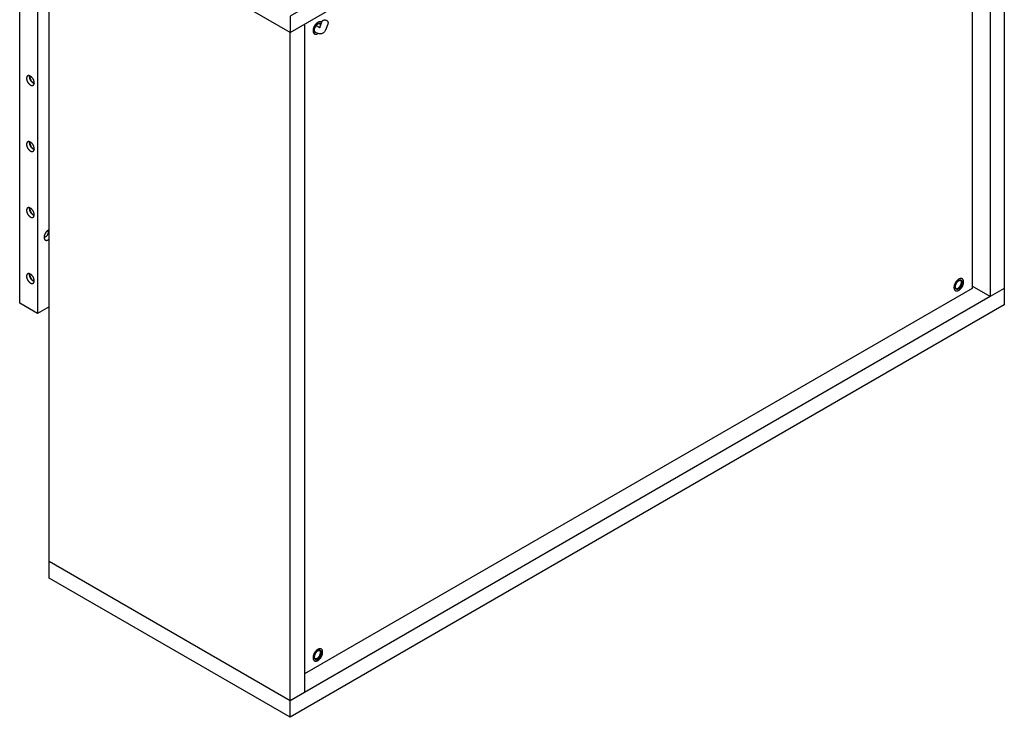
# Model space of a CAD drawing. Header units: millimetres. Extents: x -2103 to 2103, y -1092 to 1092.
# Tile 1 of 7: x -2103 to -1323, y -1085 to -533. Entities that reach past the tile are written whole.
import ezdxf

# ---------------------------------------------------------------- set-up
doc = ezdxf.new("R2010")
doc.units = ezdxf.units.MM
doc.layers.add('Défaut', color=7, linetype='Continuous', true_color=0x000000)

msp = doc.modelspace()

# ---------------------------------------------------------------- linework, layer by layer
at = {"layer": 'Défaut', "lineweight": -3}
for points in [[(-2079.99, -760.07), (-2089.19, -765.37), (-2103.33, -757.21), (-2103.33, 754.94), (-2089.19, 746.78), (-2089.19, -765.37)], [(-1496.64, -103.19), (-1323.39, -203.22), (-1323.39, -216.28), (-1323.39, -745.37), (-1323.39, -758.43), (-1889.08, -1085.03), (-1889.08, -1071.97), (-1889.08, -542.88), (-2079.99, -432.65)], [(-1323.39, -203.22), (-1889.08, -529.82), (-1889.08, -542.88), (-1323.39, -216.28)], [(-1334.7, -222.81), (-1334.7, -751.9), (-1348.84, -743.74)], [(-1348.85, -230.98), (-1348.85, -745.37), (-1877.76, -1050.74)], [(-1889.08, -1085.03), (-2079.99, -974.81), (-2079.99, -961.74), (-2079.99, -432.65), (-2079.99, -419.59), (-1906.75, -319.57)], [(-1357.33, -740.47), (-1356.69, -740.84), (-1356.63, -740.88)], [(-1323.39, -745.37), (-1334.7, -751.9), (-1877.76, -1065.44), (-1889.08, -1071.97), (-2079.99, -961.74)], [(-1361.5, -745.94), (-1361.52, -745.94), (-1361.72, -745.82)], [(-1864.98, -1033.63), (-1865.03, -1033.59)], [(-1864.33, -1034), (-1864.39, -1033.97), (-1864.97, -1033.63)]]:
    msp.add_lwpolyline(points, dxfattribs=at)
for points, degree in [([(-1877.76, -536.35), (-1877.76, -800.89), (-1877.76, -1065.44)], 2), ([(-1868.4, -536.98), (-1868.04, -537.36), (-1867.67, -537.66), (-1867.35, -537.85)], 3), ([(-1867.35, -537.85), (-1866.72, -538.22), (-1866.08, -538.59)], 2), ([(-1865.28, -535.68), (-1865.77, -535.43), (-1866.43, -535.5), (-1867.14, -535.92)], 3), ([(-1865.67, -538.94), (-1864.73, -536.49), (-1863.79, -534.04)], 2), ([(-1865, -537.19), (-1865.02, -537.18), (-1865.03, -537.16)], 2), ([(-1859.12, -535.84), (-1860.06, -538.28), (-1861.01, -540.73)], 2), ([(-1869.39, -542.45), (-1869.47, -542.4), (-1869.56, -542.35)], 2), ([(-1866.08, -538.59), (-1865.87, -538.7), (-1865.72, -538.76), (-1865.62, -538.8)], 3), ([(-1865.69, -538.99), (-1865.7, -538.99), (-1865.69, -538.98), (-1865.67, -538.94)], 3), ([(-1865.58, -538.88), (-1865.65, -538.93), (-1865.69, -538.99), (-1865.69, -538.99)], 3), ([(-2094.67, -577.44), (-2094.99, -577.62), (-2095.3, -577.8)], 2), ([(-2094.67, -629.69), (-2094.99, -629.88), (-2095.3, -630.06)], 2), ([(-2094.67, -681.95), (-2094.99, -682.13), (-2095.3, -682.32)], 2), ([(-2081.12, -699.87), (-2081.23, -699.81), (-2081.33, -699.75)], 2), ([(-2083.93, -704.26), (-2083.83, -704.32), (-2083.72, -704.37)], 2), ([(-2094.67, -734.21), (-2094.99, -734.39), (-2095.3, -734.57)], 2), ([(-1357.58, -738.99), (-1358.06, -738.74), (-1358.72, -738.81), (-1359.44, -739.22)], 3), ([(-1362.3, -744.14), (-1362.29, -744.14), (-1362.28, -744.14)], 2), ([(-1361.78, -745.73), (-1361.77, -745.73), (-1361.77, -745.73), (-1361.76, -745.73)], 3), ([(-1870, -1037.26), (-1869.99, -1037.26), (-1869.99, -1037.27)], 2), ([(-1865.29, -1032.11), (-1865.77, -1031.86), (-1866.43, -1031.93), (-1867.14, -1032.35)], 3), ([(-1867.88, -1038.52), (-1868.47, -1038.86), (-1869.03, -1038.97), (-1869.48, -1038.85)], 3), ([(-1869.17, -1039.09), (-1869.29, -1039.02), (-1869.42, -1038.94)], 2)]:
    msp.add_open_spline(points, degree=degree, dxfattribs=at)
for points, weights, knots in [([(-1864.08, -534.81), (-1865.23, -533.68), (-1867.16, -534.8), (-1870.98, -537), (-1870.98, -541.41)], [0.858353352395, 0.827040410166, 1, 0.707106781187, 1], [0.643208, 0.643208, 0.643208, 1.570796, 1.570796, 3.141593, 3.141593, 3.141593]), ([(-1869.98, -540.84), (-1869.98, -537.57), (-1867.16, -535.94), (-1865.98, -535.26), (-1865.16, -535.74)], [1, 0.707106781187, 1, 0.853553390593, 0.853553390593], [7.846436, 7.846436, 7.846436, 15.846436, 15.846436, 19.846436, 19.846436, 19.846436]), ([(-1870.98, -541.41), (-1870.98, -545.82), (-1867.16, -543.61), (-1867.12, -543.59), (-1867.09, -543.57)], [1, 0.707106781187, 1, 0.996140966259, 0.99238362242], [3.141593, 3.141593, 3.141593, 4.712389, 4.712389, 4.733085, 4.733085, 4.733085]), ([(-2091.8, -582.6), (-2091.8, -579.09), (-2094.84, -577.34), (-2096.1, -576.61), (-2096.99, -577.12)], [1, 0.707106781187, 1, 0.853553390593, 0.853553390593], [17.2, 17.2, 17.2, 25.8, 25.8, 30.1, 30.1, 30.1]), ([(-2097.88, -579.09), (-2097.88, -582.6), (-2094.84, -584.36), (-2093.58, -585.08), (-2092.69, -584.57)], [1, 0.707106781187, 1, 0.853553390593, 0.853553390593], [0, 0, 0, 8.6, 8.6, 12.9, 12.9, 12.9]), ([(-2091.86, -583.24), (-2092.15, -583.14), (-2092.44, -582.97), (-2095.48, -581.21), (-2095.48, -577.7)], [0.933306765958, 0.961625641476, 1, 0.707106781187, 1], [-9.726757, -9.726757, -9.726757, -8.6, -8.6, 0, 0, 0]), ([(-2095.3, -577.8), (-2095.3, -581.11), (-2092.44, -582.77), (-2092.13, -582.94), (-2091.83, -583.04)], [1, 0.707106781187, 1, 0.95715514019, 0.926845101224], [0, 0, 0, 8.1, 8.1, 9.28488, 9.28488, 9.28488]), ([(-2097.88, -631.35), (-2097.88, -634.86), (-2094.84, -636.61), (-2093.58, -637.34), (-2092.69, -636.83)], [1, 0.707106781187, 1, 0.853553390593, 0.853553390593], [0, 0, 0, 8.6, 8.6, 12.9, 12.9, 12.9]), ([(-2091.8, -634.86), (-2091.8, -631.35), (-2094.84, -629.59), (-2096.1, -628.86), (-2096.99, -629.38)], [1, 0.707106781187, 1, 0.853553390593, 0.853553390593], [17.2, 17.2, 17.2, 25.8, 25.8, 30.1, 30.1, 30.1]), ([(-2091.86, -635.5), (-2092.15, -635.39), (-2092.44, -635.23), (-2095.48, -633.47), (-2095.48, -629.96)], [0.933291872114, 0.961615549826, 1, 0.707106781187, 1], [-9.727053, -9.727053, -9.727053, -8.6, -8.6, 0, 0, 0]), ([(-2095.3, -630.06), (-2095.3, -633.37), (-2092.44, -635.02), (-2092.13, -635.2), (-2091.83, -635.3)], [1, 0.707106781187, 1, 0.956987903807, 0.926608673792], [0, 0, 0, 8.1, 8.1, 9.289505, 9.289505, 9.289505]), ([(-2097.88, -683.6), (-2097.88, -687.11), (-2094.84, -688.87), (-2093.58, -689.6), (-2092.69, -689.08)], [1, 0.707106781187, 1, 0.853553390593, 0.853553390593], [0, 0, 0, 8.6, 8.6, 12.9, 12.9, 12.9]), ([(-2091.8, -687.11), (-2091.8, -683.6), (-2094.84, -681.85), (-2096.1, -681.12), (-2096.99, -681.63)], [1, 0.707106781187, 1, 0.853553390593, 0.853553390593], [17.2, 17.2, 17.2, 25.8, 25.8, 30.1, 30.1, 30.1]), ([(-2091.86, -687.75), (-2092.15, -687.65), (-2092.44, -687.48), (-2095.48, -685.73), (-2095.48, -682.21)], [0.933306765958, 0.961625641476, 1, 0.707106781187, 1], [-9.726757, -9.726757, -9.726757, -8.6, -8.6, 0, 0, 0]), ([(-2095.3, -682.32), (-2095.3, -685.62), (-2092.44, -687.28), (-2092.13, -687.46), (-2091.83, -687.55)], [1, 0.707106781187, 1, 0.957224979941, 0.926943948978], [0, 0, 0, 8.1, 8.1, 9.282949, 9.282949, 9.282949]), ([(-2079.99, -699), (-2080.34, -699.11), (-2080.7, -699.32), (-2083.99, -701.22), (-2083.99, -705.02)], [0.926068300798, 0.95660465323, 1, 0.707106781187, 1], [-10.677897, -10.677897, -10.677897, -9.3, -9.3, 0, 0, 0]), ([(-2083.72, -704.37), (-2083.19, -704.69), (-2082.42, -704.25), (-2080.59, -703.18), (-2080.59, -701.06)], [0.853553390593, 0.853553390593, 1, 0.707106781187, 1], [2.6, 2.6, 2.6, 5.2, 5.2, 10.4, 10.4, 10.4]), ([(-2083.54, -706.67), (-2082.59, -708), (-2080.7, -706.91), (-2080.34, -706.71), (-2079.99, -706.41)], [0.867882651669, 0.807744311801, 1, 0.956732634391, 0.926248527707], [3.195462, 3.195462, 3.195462, 9.3, 9.3, 10.673833, 10.673833, 10.673833]), ([(-2097.88, -735.86), (-2097.88, -739.37), (-2094.84, -741.12), (-2093.58, -741.85), (-2092.69, -741.34)], [1, 0.707106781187, 1, 0.853553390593, 0.853553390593], [17.2, 17.2, 17.2, 25.8, 25.8, 30.1, 30.1, 30.1]), ([(-2091.8, -739.37), (-2091.8, -735.86), (-2094.84, -734.1), (-2096.1, -733.38), (-2096.99, -733.89)], [1, 0.707106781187, 1, 0.853553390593, 0.853553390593], [34.4, 34.4, 34.4, 43, 43, 47.3, 47.3, 47.3]), ([(-2091.86, -740.01), (-2092.15, -739.91), (-2092.44, -739.74), (-2095.48, -737.98), (-2095.48, -734.47)], [0.933306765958, 0.961625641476, 1, 0.707106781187, 1], [-9.726757, -9.726757, -9.726757, -8.6, -8.6, 0, 0, 0]), ([(-2095.3, -734.57), (-2095.3, -737.88), (-2092.44, -739.53), (-2092.13, -739.71), (-2091.83, -739.81)], [1, 0.707106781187, 1, 0.957201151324, 0.926910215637], [0, 0, 0, 8.1, 8.1, 9.283608, 9.283608, 9.283608]), ([(-1355.64, -740.31), (-1355.64, -735.9), (-1359.45, -738.1), (-1363.27, -740.31), (-1363.27, -744.72)], [1, 0.707106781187, 1, 0.707106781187, 1], [6.283185, 6.283185, 6.283185, 7.853982, 7.853982, 9.424778, 9.424778, 9.424778]), ([(-1363.27, -744.72), (-1363.27, -749.13), (-1359.45, -746.92), (-1355.64, -744.72), (-1355.64, -740.31)], [1, 0.707106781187, 1, 0.707106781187, 1], [3.141593, 3.141593, 3.141593, 4.712389, 4.712389, 6.283185, 6.283185, 6.283185]), ([(-1362.28, -744.15), (-1362.28, -740.88), (-1359.45, -739.25), (-1358.33, -738.6), (-1357.51, -739.02)], [1, 0.707106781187, 1, 0.859079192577, 0.853761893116], [-627.418919, -627.418919, -627.418919, -619.418919, -619.418919, -615.569849, -615.569849, -615.569849]), ([(-1356.63, -740.88), (-1356.63, -744.14), (-1359.45, -745.78), (-1360.63, -746.46), (-1361.46, -745.97)], [1, 0.707106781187, 1, 0.852777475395, 0.85355750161], [-643.415282, -643.415282, -643.415282, -635.415283, -635.415283, -631.39409, -631.39409, -631.39409]), ([(-1360.33, -745.46), (-1360.24, -745.42), (-1360.16, -745.37), (-1357.33, -743.74), (-1357.33, -740.47)], [0.976967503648, 0.987991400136, 1, 0.707106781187, 1], [-8.327998, -8.327998, -8.327998, -7.999999, -7.999999, 0.000001, 0.000001, 0.000001]), ([(-1863.34, -1033.43), (-1863.34, -1029.02), (-1867.16, -1031.23), (-1870.97, -1033.43), (-1870.97, -1037.84)], [1, 0.707106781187, 1, 0.707106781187, 1], [6.283185, 6.283185, 6.283185, 7.853982, 7.853982, 9.424778, 9.424778, 9.424778]), ([(-1870.97, -1037.84), (-1870.97, -1042.25), (-1867.16, -1040.04), (-1863.34, -1037.84), (-1863.34, -1033.43)], [1, 0.707106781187, 1, 0.707106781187, 1], [3.141593, 3.141593, 3.141593, 4.712389, 4.712389, 6.283185, 6.283185, 6.283185]), ([(-1865.16, -1032.17), (-1865.98, -1031.69), (-1867.16, -1032.37), (-1869.98, -1034), (-1869.98, -1037.27)], [0.853553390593, 0.853553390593, 1, 0.707106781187, 1], [4, 4, 4, 8, 8, 16, 16, 16]), ([(-1869.16, -1039.1), (-1868.33, -1039.58), (-1867.16, -1038.9), (-1864.33, -1037.27), (-1864.33, -1034)], [0.853553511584, 0.85368650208, 1, 0.707106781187, 1], [20, 20, 20, 23.996364, 23.996364, 31.996363, 31.996363, 31.996363]), ([(-1868.03, -1038.58), (-1867.95, -1038.54), (-1867.86, -1038.49), (-1865.03, -1036.86), (-1865.03, -1033.59)], [0.977023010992, 0.98802162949, 1, 0.707106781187, 1], [-8.327998, -8.327998, -8.327998, -8.000792, -8.000792, 0.000001, 0.000001, 0.000001])]:
    msp.add_rational_spline(points, weights, degree=2, knots=knots, dxfattribs=at)
for points, knots in [([(-1867.14, -535.92), (-1867.89, -536.35), (-1868.62, -537.12), (-1869.16, -538.05), (-1869.7, -538.98), (-1870, -540), (-1870, -540.86), (-1870, -541.69), (-1869.73, -542.29), (-1869.27, -542.59)], [6.959812, 6.959812, 6.959812, 6.959812, 10.227215, 10.227215, 10.227215, 13.494618, 13.494618, 13.494618, 16.595395, 16.595395, 16.595395, 16.595395]), ([(-1865.02, -537.25), (-1865.02, -537.21), (-1865.02, -537.18), (-1865.02, -537.14), (-1865.02, -536.46), (-1865.2, -535.93), (-1865.52, -535.6)], [6.400397, 6.400397, 6.400397, 6.400397, 6.535062, 6.535062, 6.535062, 9.088991, 9.088991, 9.088991, 9.088991]), ([(-1863.79, -534.04), (-1863.77, -534.01), (-1863.76, -533.97), (-1863.73, -533.9), (-1863.71, -533.87), (-1863.7, -533.85), (-1863.53, -533.53), (-1863.27, -533.27), (-1862.95, -533.09)], [9.86232, 9.86232, 9.86232, 9.86232, 10.001043, 10.001043, 10.099994, 10.099994, 10.099994, 11.273183, 11.273183, 11.273183, 11.273183]), ([(-1862.95, -533.09), (-1862.66, -532.92), (-1862.32, -532.82), (-1861.98, -532.79), (-1861.65, -532.76), (-1861.31, -532.79), (-1860.98, -532.88), (-1860.66, -532.97), (-1860.35, -533.11), (-1860.08, -533.3), (-1859.8, -533.49), (-1859.55, -533.74), (-1859.37, -534.01), (-1859.17, -534.3), (-1859.05, -534.64), (-1859.01, -534.98), (-1858.98, -535.28), (-1859.02, -535.57), (-1859.12, -535.84)], [11.273183, 11.273183, 11.273183, 11.273183, 12.356843, 12.356843, 12.356843, 13.381026, 13.381026, 13.381026, 14.392639, 14.392639, 14.392639, 15.435055, 15.435055, 15.435055, 16.5561, 16.5561, 16.5561, 17.506289, 17.506289, 17.506289, 17.506289]), ([(-1863.08, -543.21), (-1863.47, -543.44), (-1863.89, -543.61), (-1864.33, -543.71), (-1864.6, -543.77), (-1864.87, -543.81), (-1865.15, -543.82), (-1866.32, -543.89), (-1867.5, -543.54), (-1868.58, -542.92), (-1868.58, -542.92), (-1868.58, -542.91), (-1868.59, -542.91)], [29.211397, 29.211397, 29.211397, 29.211397, 30.816637, 30.816637, 30.816637, 31.789807, 31.789807, 31.789807, 36.000657, 36.000657, 36.000657, 36.013071, 36.013071, 36.013071, 36.013071]), ([(-1861.01, -540.73), (-1861.14, -541.08), (-1861.31, -541.41), (-1861.51, -541.73), (-1861.92, -542.34), (-1862.44, -542.85), (-1863.08, -543.21)], [25.294158, 25.294158, 25.294158, 25.294158, 26.620753, 26.620753, 26.620753, 29.211397, 29.211397, 29.211397, 29.211397]), ([(-1359.44, -739.22), (-1360.19, -739.66), (-1360.92, -740.42), (-1361.46, -741.36), (-1362, -742.29), (-1362.3, -743.3), (-1362.3, -744.17), (-1362.3, -744.99), (-1362.03, -745.6), (-1361.58, -745.9)], [13.002842, 13.002842, 13.002842, 13.002842, 16.270245, 16.270245, 16.270245, 19.537648, 19.537648, 19.537648, 22.629759, 22.629759, 22.629759, 22.629759]), ([(-1357.83, -738.89), (-1357.5, -739.22), (-1357.32, -739.76), (-1357.32, -740.45), (-1357.32, -741.31), (-1357.62, -742.33), (-1358.16, -743.26), (-1358.7, -744.19), (-1359.43, -744.96), (-1360.17, -745.39)], [-0.852662, -0.852662, -0.852662, -0.852662, 1.740037, 1.740037, 1.740037, 5.00948, 5.00948, 5.00948, 8.278924, 8.278924, 8.278924, 8.278924]), ([(-1867.14, -1032.35), (-1867.89, -1032.78), (-1868.62, -1033.55), (-1869.16, -1034.48), (-1869.7, -1035.41), (-1870, -1036.43), (-1870, -1037.29), (-1870, -1038.12), (-1869.73, -1038.72), (-1869.28, -1039.02)], [13.002842, 13.002842, 13.002842, 13.002842, 16.270245, 16.270245, 16.270245, 19.537648, 19.537648, 19.537648, 22.622376, 22.622376, 22.622376, 22.622376]), ([(-1865.54, -1032.01), (-1865.21, -1032.34), (-1865.02, -1032.88), (-1865.02, -1033.57), (-1865.02, -1034.43), (-1865.32, -1035.45), (-1865.86, -1036.38), (-1866.4, -1037.32), (-1867.13, -1038.08), (-1867.88, -1038.52)], [-0.839214, -0.839214, -0.839214, -0.839214, 1.751108, 1.751108, 1.751108, 5.018511, 5.018511, 5.018511, 8.285914, 8.285914, 8.285914, 8.285914])]:
    msp.add_open_spline(points, degree=3, knots=knots, dxfattribs=at)
for points, weights in [([(-1869.56, -538.85), (-1869.12, -538.27), (-1868.6, -537.97)], [0.863384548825, 0.891497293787, 1]), ([(-1868.6, -537.97), (-1868.78, -537.87), (-1868.97, -537.73)], [1, 0.970211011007, 0.946481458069]), ([(-1867.22, -535.91), (-1866.1, -535.26), (-1865.28, -535.68)], [1, 0.858713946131, 0.853735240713]), ([(-1865.03, -537.16), (-1865.03, -536.14), (-1865.54, -535.59)], [1, 0.885051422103, 0.860328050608]), ([(-1865.52, -535.6), (-1865.17, -535.95), (-1865.04, -536.54)], [0.858896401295, 0.873291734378, 0.926471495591]), ([(-1865.16, -535.74), (-1864.84, -535.92), (-1864.64, -536.26)], [0.853553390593, 0.853553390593, 0.874331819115]), ([(-1865.16, -535.75), (-1864.85, -535.95), (-1864.66, -536.31)], [0.853763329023, 0.855900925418, 0.879803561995]), ([(-1865.04, -536.54), (-1865, -536.8), (-1865, -537.09)], [0.938549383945, 0.965121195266, 1]), ([(-1865, -537.09), (-1865, -537.14), (-1865, -537.19)], [1, 0.99440149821, 0.98901702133]), ([(-1869.27, -542.59), (-1870.04, -542.1), (-1870.04, -540.8)], [0.85371702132, 0.858448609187, 1]), ([(-1869.21, -542.64), (-1869.98, -542.14), (-1869.98, -540.84)], [0.853705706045, 0.858276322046, 1]), ([(-1869.46, -542.43), (-1869.42, -542.44), (-1869.39, -542.45)], [0.858896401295, 0.859928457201, 0.861159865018]), ([(-1868.81, -542.78), (-1869.02, -542.74), (-1869.21, -542.64)], [0.861053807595, 0.85374631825, 0.853558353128]), ([(-2096.99, -577.12), (-2097.88, -577.64), (-2097.88, -579.09)], [0.853553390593, 0.853553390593, 1]), ([(-2095.48, -577.7), (-2095.48, -577.36), (-2095.42, -577.06)], [1, 0.961543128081, 0.933185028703]), ([(-2095.24, -577.14), (-2095.3, -577.45), (-2095.3, -577.8)], [0.926943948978, 0.957224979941, 1]), ([(-2092.69, -584.57), (-2091.8, -584.06), (-2091.8, -582.6)], [0.853553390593, 0.853553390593, 1]), ([(-2096.99, -629.38), (-2097.88, -629.89), (-2097.88, -631.35)], [0.853553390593, 0.853553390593, 1]), ([(-2095.48, -629.96), (-2095.48, -629.62), (-2095.42, -629.32)], [1, 0.961625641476, 0.933306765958]), ([(-2095.24, -629.39), (-2095.3, -629.7), (-2095.3, -630.06)], [0.926801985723, 0.957124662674, 1]), ([(-2092.69, -636.83), (-2091.8, -636.31), (-2091.8, -634.86)], [0.853553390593, 0.853553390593, 1]), ([(-2096.99, -681.63), (-2097.88, -682.15), (-2097.88, -683.6)], [0.853553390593, 0.853553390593, 1]), ([(-2095.48, -682.21), (-2095.48, -681.88), (-2095.42, -681.58)], [1, 0.961625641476, 0.933306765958]), ([(-2095.24, -681.65), (-2095.3, -681.96), (-2095.3, -682.32)], [0.926943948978, 0.957224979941, 1]), ([(-2092.69, -689.08), (-2091.8, -688.57), (-2091.8, -687.11)], [0.853553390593, 0.853553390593, 1]), ([(-2081.12, -699.87), (-2081.23, -699.81), (-2081.36, -699.78)], [0.853553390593, 0.853553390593, 0.859616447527]), ([(-2080.59, -701.06), (-2080.59, -700.18), (-2081.12, -699.87)], [1, 0.853553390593, 0.853553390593]), ([(-2083.99, -705.02), (-2083.99, -706.04), (-2083.54, -706.67)], [1, 0.899362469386, 0.867882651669]), ([(-2083.92, -704.22), (-2083.83, -704.31), (-2083.72, -704.37)], [0.85962509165, 0.853553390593, 0.853553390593]), ([(-2096.99, -733.89), (-2097.88, -734.4), (-2097.88, -735.86)], [0.853553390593, 0.853553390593, 1]), ([(-2095.48, -734.47), (-2095.48, -734.13), (-2095.42, -733.83)], [1, 0.961593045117, 0.933258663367]), ([(-2095.24, -733.91), (-2095.3, -734.22), (-2095.3, -734.57)], [0.926943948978, 0.957224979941, 1]), ([(-2092.69, -741.34), (-2091.8, -740.82), (-2091.8, -739.37)], [0.853553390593, 0.853553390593, 1]), ([(-1359.52, -739.21), (-1358.48, -738.62), (-1357.69, -738.93)], [1, 0.868391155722, 0.855056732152]), ([(-1357.33, -740.47), (-1357.33, -739.45), (-1357.84, -738.9)], [1, 0.885051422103, 0.860328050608]), ([(-1357.34, -739.85), (-1357.47, -739.24), (-1357.83, -738.89)], [0.926477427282, 0.872097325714, 0.858268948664]), ([(-1357.51, -739.02), (-1357.48, -739.03), (-1357.45, -739.05)], [0.853734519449, 0.853553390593, 0.853553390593]), ([(-1357.46, -739.05), (-1356.69, -739.55), (-1356.69, -740.85)], [0.853763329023, 0.859098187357, 1]), ([(-1357.45, -739.05), (-1356.62, -739.53), (-1356.62, -740.88)], [0.853553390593, 0.853553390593, 1]), ([(-1357.3, -740.4), (-1357.3, -740.11), (-1357.34, -739.85)], [1, 0.965124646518, 0.938554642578]), ([(-1361.46, -745.97), (-1362.28, -745.49), (-1362.28, -744.15)], [0.853559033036, 0.854462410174, 1]), ([(-1361.8, -745.71), (-1361.13, -745.87), (-1360.33, -745.46)], [0.859676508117, 0.881043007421, 0.976967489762]), ([(-1869.98, -1037.27), (-1869.98, -1038.62), (-1869.16, -1039.1)], [1, 0.853553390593, 0.853553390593]), ([(-1867.22, -1032.34), (-1866.19, -1031.74), (-1865.4, -1032.05)], [1, 0.86859535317, 0.855098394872]), ([(-1865.04, -1032.97), (-1865.17, -1032.36), (-1865.54, -1032.01)], [0.926477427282, 0.871850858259, 0.858144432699]), ([(-1865.03, -1033.59), (-1865.03, -1032.57), (-1865.54, -1032.02)], [1, 0.885051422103, 0.860328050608]), ([(-1864.33, -1034), (-1864.33, -1032.65), (-1865.16, -1032.17)], [1, 0.853553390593, 0.853553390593]), ([(-1865.16, -1032.18), (-1864.39, -1032.68), (-1864.39, -1033.97)], [0.853753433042, 0.858965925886, 1]), ([(-1865, -1033.52), (-1865, -1033.23), (-1865.04, -1032.97)], [1, 0.965124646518, 0.938554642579]), ([(-1865, -1033.61), (-1865, -1033.61), (-1865, -1033.61)], [0.989383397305, 0.989502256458, 0.989621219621]), ([(-1864.97, -1033.63), (-1864.98, -1033.63), (-1864.98, -1033.63)], [0.999959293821, 0.999712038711, 0.999465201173]), ([(-1869.5, -1038.84), (-1868.84, -1039), (-1868.03, -1038.58)], [0.859676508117, 0.881036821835, 0.976911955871])]:
    msp.add_rational_spline(points, weights, degree=2, dxfattribs=at)

doc.saveas('drawing.dxf')
